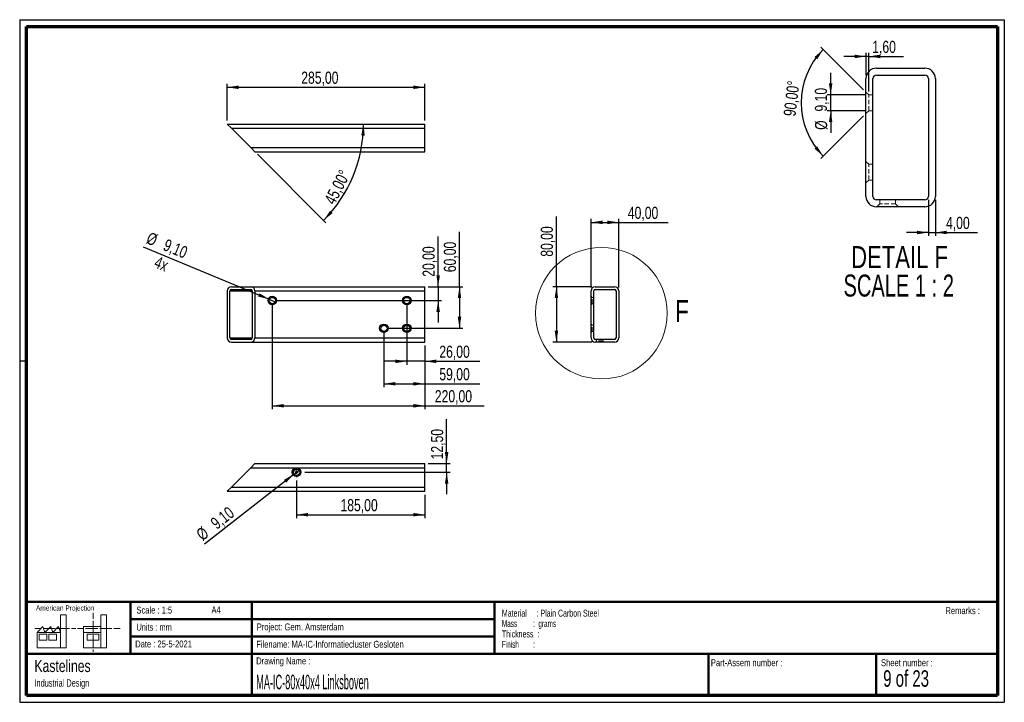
# Paper-space layout '40 Linksboven' of a CAD drawing. Header units: millimetres. Extents: x 7 to 291, y 7 to 204.
import ezdxf

# ---------------------------------------------------------------- set-up
doc = ezdxf.new("R2010")
doc.units = ezdxf.units.MM
doc.linetypes.add('HIDDEN', pattern=[1.905, 1.27, -0.635])
for name, color, linetype in [('BORDERS', 7, 'Continuous'), ('DRAWING', 7, 'Continuous'), ('TEXT_SHEET_FORMAT', 7, 'Continuous')]:
    doc.layers.add(name, color=color, linetype=linetype)
doc.styles.add('SLDTEXTSTYLE0', font='TXT', dxfattribs={"width": 0.7})
doc.styles.add('SLDTEXTSTYLE1', font='TXT', dxfattribs={"width": 0.75})
doc.styles.add('SLDTEXTSTYLE2', font='TXT', dxfattribs={"width": 0.678571})
doc.styles.add('SLDTEXTSTYLE4', font='TXT', dxfattribs={"width": 0.55})
doc.styles.add('SLDTEXTSTYLE5', font='TXT', dxfattribs={"width": 0.605})
doc.styles.add('SLDTEXTSTYLE6', font='TXT', dxfattribs={"width": 0.549})
doc.styles.add('SLDTEXTSTYLE7', font='TXT', dxfattribs={"width": 0.467045})
doc.styles.add('SLDTEXTSTYLE8', font='TXT', dxfattribs={"width": 0.681818})
doc.dimstyles.new('SLDDIMSTYLE11', dxfattribs={"dimtxt": 3.5, "dimasz": 3.302, "dimexe": 0, "dimexo": 0.0625, "dimgap": 0.875, "dimtad": 1, "dimdec": 4, "dimlfac": 2, "dimzin": 12, "dimdsep": 46, "dimtxsty": 'SLDTEXTSTYLE1', "dimsah": 1, "dimcen": 0.09, "dimazin": 3, "dimtfac": 1, "dimtofl": 0, "dimtmove": 0, "dimatfit": 3, "dimfxl": 1, "dimfrac": 2, "dimtolj": 1, "dimtzin": 12, "dimarcsym": 0})
doc.dimstyles.new('SLDDIMSTYLE14', dxfattribs={"dimtxt": 3.5, "dimasz": 3.302, "dimexe": 0, "dimexo": 0.0625, "dimgap": 0.875, "dimtad": 1, "dimlfac": 5, "dimrnd": 1e-09, "dimzin": 12, "dimdsep": 46, "dimtxsty": 'SLDTEXTSTYLE1', "dimsah": 1, "dimcen": 0.09, "dimadec": 0, "dimazin": 3, "dimtfac": 1, "dimtmove": 0, "dimatfit": 0, "dimfxl": 1, "dimfrac": 2, "dimtolj": 1, "dimtzin": 12, "dimarcsym": 0})
doc.dimstyles.new('SLDDIMSTYLE15', dxfattribs={"dimtxt": 3.5, "dimasz": 3.302, "dimexe": 0, "dimexo": 0.0625, "dimgap": 0.875, "dimtad": 1, "dimlfac": 5, "dimrnd": 1e-09, "dimzin": 12, "dimdsep": 46, "dimtxsty": 'SLDTEXTSTYLE1', "dimsah": 1, "dimcen": 0.09, "dimadec": 0, "dimazin": 3, "dimtfac": 1, "dimtofl": 0, "dimtmove": 0, "dimatfit": 3, "dimfxl": 1, "dimfrac": 2, "dimtolj": 1, "dimtzin": 12, "dimarcsym": 0})
doc.dimstyles.new('SLDDIMSTYLE16', dxfattribs={"dimtxt": 3.5, "dimasz": 3.302, "dimexe": 0, "dimexo": 0.0625, "dimgap": 0.875, "dimtad": 1, "dimlfac": 5, "dimrnd": 1e-09, "dimzin": 12, "dimdsep": 46, "dimtxsty": 'SLDTEXTSTYLE1', "dimblk1": 'NONE', "dimsah": 1, "dimcen": 0, "dimadec": 0, "dimazin": 3, "dimtfac": 1, "dimtmove": 0, "dimatfit": 3, "dimldrblk": 'NONE', "dimfxl": 1, "dimfrac": 2, "dimtolj": 1, "dimtzin": 12, "dimarcsym": 0})
doc.dimstyles.new('SLDDIMSTYLE17', dxfattribs={"dimtxt": 3.5, "dimasz": 3.302, "dimexe": 0, "dimexo": 0.0625, "dimgap": 0.875, "dimtad": 1, "dimlfac": 5, "dimrnd": 1e-09, "dimzin": 12, "dimdsep": 46, "dimtxsty": 'SLDTEXTSTYLE1', "dimblk1": 'NONE', "dimsah": 1, "dimcen": 0, "dimadec": 0, "dimazin": 3, "dimtfac": 1, "dimtmove": 0, "dimatfit": 3, "dimldrblk": 'NONE', "dimfxl": 1, "dimfrac": 2, "dimtolj": 1, "dimtzin": 12, "dimarcsym": 0})
doc.dimstyles.new('SLDDIMSTYLE18', dxfattribs={"dimtxt": 3.5, "dimasz": 3.302, "dimexe": 0, "dimexo": 0.0625, "dimgap": 0.875, "dimtad": 1, "dimdec": 4, "dimlfac": 5, "dimzin": 12, "dimdsep": 46, "dimtxsty": 'SLDTEXTSTYLE1', "dimsah": 1, "dimcen": 0.09, "dimazin": 3, "dimtfac": 1, "dimtofl": 0, "dimtmove": 0, "dimatfit": 3, "dimfxl": 1, "dimfrac": 2, "dimtolj": 1, "dimtzin": 12, "dimarcsym": 0})
doc.dimstyles.new('SLDDIMSTYLE4', dxfattribs={"dimtxt": 3.5, "dimasz": 3.302, "dimexe": 0, "dimexo": 0.0625, "dimgap": 0.875, "dimtad": 1, "dimlfac": 2, "dimrnd": 1e-09, "dimzin": 12, "dimdsep": 46, "dimtxsty": 'SLDTEXTSTYLE1', "dimsah": 1, "dimcen": 0.09, "dimadec": 0, "dimazin": 3, "dimtfac": 1, "dimtmove": 0, "dimatfit": 0, "dimfxl": 1, "dimfrac": 2, "dimtolj": 1, "dimtzin": 12, "dimarcsym": 0})

# ---------------------------------------------------------------- blocks, each defined once
blk = doc.blocks.new('SW_NOTE_0_48')
at = {"layer": 'TEXT_SHEET_FORMAT', "color": 0, "char_height": 2, "attachment_point": 1}
for s, insert, style in [('Material     : Plain Carbon Steel', (0, 2.58), 'SLDTEXTSTYLE5'), ('Mass         :  grams', (0, -0.42), 'SLDTEXTSTYLE4'), ('Thickness  :', (0, -3.42), 'SLDTEXTSTYLE5'), ('Finish        :', (0, -6.42), 'SLDTEXTSTYLE6')]:
    blk.add_mtext(s, dxfattribs=dict(at, insert=insert, style=style))
blk = doc.blocks.new('SW_NOTE_0_49')
at = {"layer": 'DRAWING', "color": 0, "attachment_point": 1, "style": 'SLDTEXTSTYLE1'}
for s, insert, char_height in [('Kastelines', (0, 4.51), 3.5), ('Industrial Design', (0, -1.09), 2.1167)]:
    blk.add_mtext(s, dxfattribs=dict(at, insert=insert, char_height=char_height))
blk = doc.blocks.new('_D_87')
at = {"layer": 'DRAWING', "color": 7}
for p, q in [((127.27, 126.73), (127.27, 141.24)), ((124.43, 126.73), (128.27, 126.73)), ((127.27, 126.73), (127.27, 122.73)), ((80.43, 122.73), (128.27, 122.73)), ((127.27, 122.73), (127.27, 116.38))]:
    blk.add_line(p, q, dxfattribs=at)
for points in [[(127.27, 126.73), (127.78, 130.03), (126.76, 130.03)], [(127.27, 122.73), (126.76, 119.43), (127.78, 119.43)]]:
    blk.add_solid(points, dxfattribs=at)
at = {"layer": 'DRAWING', "color": 7, "insert": (122.76, 129.6), "char_height": 3.5, "attachment_point": 1, "rotation": 90, "style": 'SLDTEXTSTYLE1'}
blk.add_mtext('20,00', dxfattribs=at)
blk = doc.blocks.new('_D_88')
at = {"layer": 'DRAWING', "color": 7}
for p, q in [((133.43, 126.73), (133.43, 142.55)), ((124.43, 126.73), (134.43, 126.73)), ((133.43, 126.73), (133.43, 114.73)), ((112.63, 114.73), (134.43, 114.73))]:
    blk.add_line(p, q, dxfattribs=at)
for points in [[(133.43, 126.73), (132.92, 123.43), (133.93, 123.43)], [(133.43, 114.73), (133.93, 118.03), (132.92, 118.03)]]:
    blk.add_solid(points, dxfattribs=at)
at = {"layer": 'DRAWING', "color": 7, "insert": (128.91, 130.91), "char_height": 3.5, "attachment_point": 1, "rotation": 90, "style": 'SLDTEXTSTYLE1'}
blk.add_mtext('60,00', dxfattribs=at)
blk = doc.blocks.new('_D_89')
at = {"layer": 'DRAWING', "color": 7}
for p, q in [((118.23, 121.73), (118.23, 104.19)), ((123.43, 109.73), (123.43, 104.19)), ((118.23, 105.19), (111.88, 105.19)), ((123.43, 105.19), (118.23, 105.19)), ((123.43, 105.19), (139.25, 105.19))]:
    blk.add_line(p, q, dxfattribs=at)
for points in [[(118.23, 105.19), (114.92, 105.7), (114.92, 104.69)], [(123.43, 105.19), (126.73, 104.69), (126.73, 105.7)]]:
    blk.add_solid(points, dxfattribs=at)
at = {"layer": 'DRAWING', "color": 7, "insert": (127.61, 109.71), "char_height": 3.5, "attachment_point": 1, "style": 'SLDTEXTSTYLE1'}
blk.add_mtext('26,00', dxfattribs=at)
blk = doc.blocks.new('_D_90')
at = {"layer": 'DRAWING', "color": 7}
for p, q in [((111.63, 113.73), (111.63, 97.71)), ((123.43, 109.73), (123.43, 97.71)), ((111.63, 98.71), (123.43, 98.71)), ((123.43, 98.71), (139.25, 98.71))]:
    blk.add_line(p, q, dxfattribs=at)
for points in [[(111.63, 98.71), (114.93, 98.2), (114.93, 99.21)], [(123.43, 98.71), (120.12, 99.21), (120.12, 98.2)]]:
    blk.add_solid(points, dxfattribs=at)
at = {"layer": 'DRAWING', "color": 7, "insert": (127.61, 103.22), "char_height": 3.5, "attachment_point": 1, "style": 'SLDTEXTSTYLE1'}
blk.add_mtext('59,00', dxfattribs=at)
blk = doc.blocks.new('_D_91')
at = {"layer": 'DRAWING', "color": 7}
for p, q in [((79.43, 121.73), (79.43, 91.36)), ((123.43, 109.73), (123.43, 91.36)), ((79.43, 92.36), (123.43, 92.36)), ((123.43, 92.36), (140.54, 92.36))]:
    blk.add_line(p, q, dxfattribs=at)
for points in [[(79.43, 92.36), (82.73, 91.85), (82.73, 92.87)], [(123.43, 92.36), (120.12, 92.87), (120.12, 91.85)]]:
    blk.add_solid(points, dxfattribs=at)
at = {"layer": 'DRAWING', "color": 7, "insert": (126.31, 96.87), "char_height": 3.5, "attachment_point": 1, "style": 'SLDTEXTSTYLE1'}
blk.add_mtext('220,00', dxfattribs=at)
blk = doc.blocks.new('_D_92')
at = {"layer": 'DRAWING', "color": 7}
for q in [(42.3, 138.18), (80.27, 122.38)]:
    blk.add_line((78.59, 123.08), q, dxfattribs=at)
blk.add_solid([(78.59, 123.08), (75.73, 124.82), (75.34, 123.88)], dxfattribs=at)
at = {"layer": 'DRAWING', "color": 7, "char_height": 3.5, "attachment_point": 1, "rotation": 337.4069, "style": 'SLDTEXTSTYLE1'}
for s, insert in [('%%c', (44.15, 142.62)), ('9,10', (49.04, 140.64)), ('4x', (46.4, 135.67))]:
    blk.add_mtext(s, dxfattribs=dict(at, insert=insert))
blk = doc.blocks.new('_None')
blk = doc.blocks.new('_D_93')
at = {"layer": 'DRAWING', "color": 7}
for p, q in [((171.38, 126.53), (171.38, 146.29)), ((171.38, 145.29), (179.38, 145.29)), ((179.38, 126.53), (179.38, 146.29)), ((179.38, 145.29), (193.62, 145.29))]:
    blk.add_line(p, q, dxfattribs=at)
for points in [[(171.38, 145.29), (174.68, 144.78), (174.68, 145.8)], [(179.38, 145.29), (176.08, 145.8), (176.08, 144.78)]]:
    blk.add_solid(points, dxfattribs=at)
at = {"layer": 'DRAWING', "color": 7, "insert": (181.98, 149.8), "char_height": 3.5, "attachment_point": 1, "style": 'SLDTEXTSTYLE1'}
blk.add_mtext('40,00', dxfattribs=at)
blk = doc.blocks.new('_D_94')
at = {"layer": 'DRAWING', "color": 7}
for p, q in [((161.38, 126.73), (161.38, 147.02)), ((171.58, 126.73), (160.38, 126.73)), ((161.38, 126.73), (161.38, 110.73)), ((171.58, 110.73), (160.38, 110.73))]:
    blk.add_line(p, q, dxfattribs=at)
for points in [[(161.38, 126.73), (160.87, 123.43), (161.89, 123.43)], [(161.38, 110.73), (161.89, 114.03), (160.87, 114.03)]]:
    blk.add_solid(points, dxfattribs=at)
at = {"layer": 'DRAWING', "color": 7, "insert": (156.87, 135.38), "char_height": 3.5, "attachment_point": 1, "rotation": 90, "style": 'SLDTEXTSTYLE1'}
blk.add_mtext('80,00', dxfattribs=at)
blk = doc.blocks.new('_D_95')
at = {"layer": 'DRAWING', "color": 7}
for p, q in [((268.68, 151.79), (268.68, 141.37)), ((270.68, 151.79), (270.68, 141.37)), ((268.68, 142.37), (262.33, 142.37)), ((268.68, 142.37), (270.68, 142.37)), ((270.68, 142.37), (282.81, 142.37))]:
    blk.add_line(p, q, dxfattribs=at)
for points in [[(268.68, 142.37), (265.37, 142.88), (265.37, 141.86)], [(270.68, 142.37), (273.98, 141.86), (273.98, 142.88)]]:
    blk.add_solid(points, dxfattribs=at)
at = {"layer": 'DRAWING', "color": 7, "insert": (273.76, 146.88), "char_height": 3.5, "attachment_point": 1, "style": 'SLDTEXTSTYLE1'}
blk.add_mtext('4,00', dxfattribs=at)
blk = doc.blocks.new('_D_96')
at = {"layer": 'DRAWING', "color": 7}
for p, q in [((240.49, 182.06), (240.49, 188.41)), ((250.48, 182.06), (239.49, 182.06)), ((240.49, 177.51), (240.49, 182.06)), ((250.48, 177.51), (239.49, 177.51)), ((240.49, 177.51), (240.49, 171.16))]:
    blk.add_line(p, q, dxfattribs=at)
for points in [[(240.49, 182.06), (240.99, 185.37), (239.98, 185.37)], [(240.49, 177.51), (239.98, 174.21), (240.99, 174.21)]]:
    blk.add_solid(points, dxfattribs=at)
at = {"layer": 'DRAWING', "color": 7, "char_height": 3.5, "attachment_point": 1, "rotation": 90, "style": 'SLDTEXTSTYLE1'}
for s, insert in [('9,10', (235.92, 177.27)), ('%%c', (235.97, 171.99))]:
    blk.add_mtext(s, dxfattribs=dict(at, insert=insert))
blk = doc.blocks.new('_D_97')
at = {"layer": 'DRAWING', "color": 7}
for p, q in [((250.68, 193.18), (244.33, 193.18)), ((250.68, 187.79), (250.68, 194.18)), ((251.48, 193.18), (250.68, 193.18)), ((251.48, 183.06), (251.48, 194.18)), ((251.48, 193.18), (261.52, 193.18))]:
    blk.add_line(p, q, dxfattribs=at)
for points in [[(250.68, 193.18), (247.37, 193.69), (247.37, 192.67)], [(251.48, 193.18), (254.78, 192.67), (254.78, 193.69)]]:
    blk.add_solid(points, dxfattribs=at)
at = {"layer": 'DRAWING', "color": 7, "insert": (252.47, 197.69), "char_height": 3.5, "attachment_point": 1, "style": 'SLDTEXTSTYLE1'}
blk.add_mtext('1,60', dxfattribs=at)
blk = doc.blocks.new('_D_98')
at = {"layer": 'DRAWING', "color": 7}
for p, q in [((249.97, 183.57), (237.65, 195.89)), ((249.97, 176.01), (237.65, 163.68))]:
    blk.add_line(p, q, dxfattribs=at)
blk.add_arc((253.75, 179.79), 21.77, 135, 225, dxfattribs=at)
for points in [[(238.35, 195.18), (235.82, 193.01), (236.59, 192.35)], [(238.35, 164.39), (236.59, 167.23), (235.82, 166.56)]]:
    blk.add_solid(points, dxfattribs=at)
at = {"layer": 'DRAWING', "color": 7, "insert": (226.85, 176.18), "char_height": 3.5, "attachment_point": 1, "rotation": 83.2264, "style": 'SLDTEXTSTYLE1'}
blk.add_mtext('90,00°', dxfattribs=at)
blk = doc.blocks.new('SW_NOTE_0_50')
at = {"layer": 'DRAWING', "color": 0, "char_height": 6.35, "attachment_point": 2}
for s, insert, style in [('DETAIL F', (16.17, 8.19), 'SLDTEXTSTYLE1'), ('SCALE 1 : 2', (15.93, -0.03), 'SLDTEXTSTYLE8')]:
    blk.add_mtext(s, dxfattribs=dict(at, insert=insert, style=style))
blk = doc.blocks.new('_D_99')
at = {"layer": 'DRAWING', "color": 7}
for p, q in [((86.43, 70.77), (86.43, 59.92)), ((123.43, 66.68), (123.43, 59.92)), ((86.43, 60.92), (123.43, 60.92))]:
    blk.add_line(p, q, dxfattribs=at)
for points in [[(86.43, 60.92), (89.73, 60.41), (89.73, 61.43)], [(123.43, 60.92), (120.12, 61.43), (120.12, 60.41)]]:
    blk.add_solid(points, dxfattribs=at)
at = {"layer": 'DRAWING', "color": 7, "insert": (99.1, 65.43), "char_height": 3.5, "attachment_point": 1, "style": 'SLDTEXTSTYLE1'}
blk.add_mtext('185,00', dxfattribs=at)
blk = doc.blocks.new('_D_100')
at = {"layer": 'DRAWING', "color": 7}
for p, q in [((129.72, 75.68), (129.72, 88.52)), ((124.43, 75.68), (130.72, 75.68)), ((129.72, 73.18), (129.72, 75.68)), ((88.84, 73.18), (130.72, 73.18)), ((129.72, 73.18), (129.72, 66.83))]:
    blk.add_line(p, q, dxfattribs=at)
for points in [[(129.72, 75.68), (130.23, 78.98), (129.21, 78.98)], [(129.72, 73.18), (129.21, 69.88), (130.23, 69.88)]]:
    blk.add_solid(points, dxfattribs=at)
at = {"layer": 'DRAWING', "color": 7, "insert": (125.21, 76.89), "char_height": 3.5, "attachment_point": 1, "rotation": 90, "style": 'SLDTEXTSTYLE1'}
blk.add_mtext('12,50', dxfattribs=at)
blk = doc.blocks.new('_D_101')
at = {"layer": 'DRAWING', "color": 7}
for q in [(59.9, 52.45), (87.14, 73.74)]:
    blk.add_line((85.71, 72.62), q, dxfattribs=at)
blk.add_solid([(85.71, 72.62), (82.79, 70.99), (83.42, 70.18)], dxfattribs=at)
at = {"layer": 'DRAWING', "color": 7, "char_height": 3.5, "attachment_point": 1, "rotation": 38.0007, "style": 'SLDTEXTSTYLE1'}
for s, insert in [('9,10', (61.26, 59.29)), ('%%c', (57.13, 56))]:
    blk.add_mtext(s, dxfattribs=dict(at, insert=insert))
blk = doc.blocks.new('SW_CENTERMARKSYMBOL_9')
at = {"layer": 'DRAWING', "color": 0}
for p, q in [((-1, 0), (-1.41, 0)), ((0, 0), (-0.5, 0)), ((0, 1), (0, 1.41)), ((0, 0), (0, 0.5)), ((0, 0), (0, -0.5)), ((0, 0), (0.5, 0)), ((1, 0), (1.41, 0)), ((0, -1), (0, -1.41))]:
    blk.add_line(p, q, dxfattribs=at)
blk = doc.blocks.new('_D_102')
at = {"layer": 'DRAWING', "color": 7}
for p, q in [((66.43, 174.66), (66.43, 185.27)), ((123.43, 174.66), (123.43, 185.27)), ((66.43, 184.27), (123.43, 184.27))]:
    blk.add_line(p, q, dxfattribs=at)
for points in [[(66.43, 184.27), (69.73, 183.77), (69.73, 184.78)], [(123.43, 184.27), (120.12, 184.78), (120.12, 183.77)]]:
    blk.add_solid(points, dxfattribs=at)
at = {"layer": 'DRAWING', "color": 7, "insert": (87.78, 188.79), "char_height": 3.5, "attachment_point": 1, "style": 'SLDTEXTSTYLE1'}
blk.add_mtext('285,00', dxfattribs=at)
blk = doc.blocks.new('_D_103')
at = {"layer": 'DRAWING', "color": 7}
blk.add_line((75.13, 164.95), (94.92, 145.16), dxfattribs=at)
blk.add_arc((66.43, 173.66), 39.3, 315, 0, dxfattribs=at)
for points in [[(105.73, 173.66), (105.08, 170.38), (106.1, 170.34)], [(94.22, 145.87), (96.82, 147.95), (96.08, 148.64)]]:
    blk.add_solid(points, dxfattribs=at)
at = {"layer": 'DRAWING', "color": 7, "insert": (94.26, 151.72), "char_height": 3.5, "attachment_point": 1, "rotation": 62.7412, "style": 'SLDTEXTSTYLE1'}
blk.add_mtext('45,00°', dxfattribs=at)

psp = doc.layouts.new('40 Linksboven')

# ---------------------------------------------------------------- linework, layer by layer
at = {"color": 7, "linetype": 'Continuous', "lineweight": 25}
for p, q in [((253.67598, 189.788122), (267.675981, 189.788122)), ((253.67598, 187.788122), (267.675981, 187.788122)), ((250.675981, 152.788121), (250.675981, 186.788123)), ((252.67598, 152.788121), (252.67598, 186.788123)), ((268.675981, 186.788123), (268.675981, 152.788121)), ((270.67598, 186.788123), (270.67598, 152.788121)), ((66.426471, 173.657364), (67.626471, 172.457364)), ((66.426471, 173.657364), (123.426471, 173.657364)), ((123.426471, 172.457364), (123.426471, 173.657364)), ((67.626471, 172.457364), (123.426471, 172.457364)), ((67.626471, 172.457364), (73.226471, 166.857364)), ((123.426471, 166.857364), (123.426471, 172.457364)), ((73.226471, 166.857364), (123.426471, 166.857364)), ((73.226471, 166.857364), (74.426471, 165.657364)), ((74.426471, 165.657364), (123.426471, 165.657364)), ((123.426471, 165.657364), (123.426471, 166.857364)), ((267.675981, 151.788123), (253.67598, 151.788123)), ((267.675981, 149.788123), (253.67598, 149.788123)), ((66.426471, 125.528049), (66.426471, 111.928049)), ((67.226471, 111.928049), (67.226471, 125.528049)), ((67.626471, 126.728049), (73.226471, 126.728049)), ((67.626471, 125.928049), (73.226471, 125.928049)), ((73.226471, 126.728049), (123.426471, 126.728049)), ((73.626471, 125.528049), (73.626471, 111.928049)), ((74.426471, 125.528049), (123.426471, 125.528049)), ((74.426471, 125.528049), (74.426471, 111.928049)), ((123.426471, 125.528049), (123.426471, 126.728049)), ((123.426471, 111.928049), (123.426471, 125.528049)), ((171.37952, 111.928049), (171.37952, 125.528049)), ((172.17952, 111.928049), (172.17952, 125.528049)), ((172.57952, 126.728049), (178.17952, 126.728049)), ((172.57952, 125.928049), (178.17952, 125.928049)), ((178.57952, 125.528049), (178.57952, 111.928049)), ((179.37952, 125.528049), (179.37952, 111.928049)), ((73.226471, 111.528049), (67.626471, 111.528049)), ((74.426471, 111.928049), (123.426471, 111.928049)), ((123.426471, 110.728049), (123.426471, 111.928049)), ((178.17952, 111.528049), (172.57952, 111.528049)), ((67.626471, 110.728049), (73.226471, 110.728049)), ((73.226471, 110.728049), (123.426471, 110.728049)), ((178.17952, 110.728049), (172.57952, 110.728049)), ((67.626471, 68.878253), (73.226471, 74.478253)), ((74.426471, 75.678253), (73.226471, 74.478253)), ((73.226471, 74.478253), (123.426471, 74.478253)), ((74.426471, 75.678253), (123.426471, 75.678253)), ((123.426471, 74.478253), (123.426471, 75.678253)), ((123.426471, 68.878253), (123.426471, 74.478253)), ((67.626471, 68.878253), (66.426471, 67.678253)), ((67.626471, 68.878253), (123.426471, 68.878253)), ((123.426471, 67.678253), (123.426471, 68.878253)), ((66.426471, 67.678253), (123.426471, 67.678253))]:
    psp.add_line(p, q, dxfattribs=at)
at = {"color": 7, "linetype": 'HIDDEN', "lineweight": 18}
for p, q in [((251.47598, 182.063122), (250.675981, 182.863122)), ((251.47598, 177.513122), (251.47598, 182.063122)), ((252.67598, 182.063122), (251.47598, 182.063122)), ((250.675981, 176.713122), (251.47598, 177.513122)), ((251.47598, 177.513122), (252.67598, 177.513122)), ((251.47598, 162.063122), (250.675981, 162.863123)), ((251.47598, 157.513122), (251.47598, 162.063122)), ((252.67598, 162.063122), (251.47598, 162.063122)), ((250.675981, 156.713123), (251.47598, 157.513122)), ((251.47598, 157.513122), (252.67598, 157.513122)), ((254.65098, 150.638122), (253.80098, 149.788123)), ((254.65098, 151.788123), (254.65098, 150.638122)), ((259.20098, 150.638122), (254.65098, 150.638122)), ((259.20098, 150.638122), (259.20098, 151.788123)), ((260.05098, 149.788123), (259.20098, 150.638122)), ((171.69952, 123.638049), (171.37952, 123.958049)), ((171.69952, 121.818049), (171.69952, 123.638049)), ((172.17952, 123.638049), (171.69952, 123.638049)), ((171.37952, 121.498049), (171.69952, 121.818049)), ((171.69952, 121.818049), (172.17952, 121.818049)), ((171.69952, 115.638049), (171.37952, 115.958049)), ((171.37952, 113.498049), (171.69952, 113.818049)), ((171.69952, 113.818049), (171.69952, 115.638049)), ((172.17952, 115.638049), (171.69952, 115.638049)), ((171.69952, 113.818049), (172.17952, 113.818049)), ((172.96952, 111.068049), (172.62952, 110.728049)), ((172.96952, 111.528049), (172.96952, 111.068049)), ((174.78952, 111.068049), (172.96952, 111.068049)), ((174.78952, 111.068049), (174.78952, 111.528049)), ((175.12952, 110.728049), (174.78952, 111.068049))]:
    psp.add_line(p, q, dxfattribs=at)
at = {"color": 8, "linetype": 'Continuous', "lineweight": 25}
for p, q in [((67.226471, 125.528049), (73.626471, 125.528049)), ((67.226471, 111.928049), (73.626471, 111.928049))]:
    psp.add_line(p, q, dxfattribs=at)
at = {"color": 7, "linetype": 'Continuous', "lineweight": 18}
psp.add_circle((174.369024, 119.085466), 18.988016, dxfattribs=at)
at = {"color": 7, "linetype": 'Continuous', "lineweight": 25}
for centre, radius in [((79.426471, 122.728049), 1.23), ((79.426471, 122.728049), 0.91), ((118.226471, 122.728049), 1.23), ((118.226471, 122.728049), 0.91), ((111.626471, 114.728049), 1.23), ((111.626471, 114.728049), 0.91), ((118.226471, 114.728049), 1.23), ((118.226471, 114.728049), 0.91), ((86.426471, 73.178253), 1.25), ((86.426471, 73.178253), 0.91)]:
    psp.add_circle(centre, radius, dxfattribs=at)
for centre, radius, start, end in [((253.675979, 186.788124), 2.999998, 89.99997214, 180.00001007), ((253.675978, 186.788124), 0.999998, 89.99986326, 180.00003002), ((267.675982, 186.788124), 2.999998, 359.99998993, 90.00002786), ((267.675983, 186.788124), 0.999998, 359.99996998, 90.00013674), ((253.675979, 152.788121), 2.999998, 179.99998993, 270.00002786), ((253.675978, 152.788121), 0.999998, 179.99996998, 270.00013674), ((267.675983, 152.788121), 0.999998, 269.99986326, 0.00003002), ((267.675982, 152.788121), 2.999998, 269.99997214, 0.00001007), ((67.626471, 125.528049), 1.2, 90, 180), ((67.626471, 125.528049), 0.4, 90, 180), ((73.226471, 125.528049), 1.2, 0, 90), ((73.226471, 125.528049), 0.4, 0, 90), ((172.57952, 125.528049), 1.2, 90, 180), ((172.57952, 125.528049), 0.4, 90, 180), ((178.17952, 125.528049), 1.2, 0, 90), ((178.17952, 125.528049), 0.4, 0, 90), ((67.626471, 111.928049), 1.2, 180, 270), ((67.626471, 111.928049), 0.4, 180, 270), ((73.226471, 111.928049), 1.2, 270, 0), ((73.226471, 111.928049), 0.4, 270, 0), ((172.57952, 111.928049), 1.2, 180, 270), ((172.57952, 111.928049), 0.4, 180, 270), ((178.17952, 111.928049), 0.4, 270, 0), ((178.17952, 111.928049), 1.2, 270, 0)]:
    psp.add_arc(centre, radius, start, end, dxfattribs=at)
at = {"layer": 'BORDERS', "lineweight": 70}
for p, q in [((8.569641, 8.783909), (8.569641, 201.783909)), ((8.569641, 201.783909), (288.569641, 201.783909)), ((288.569641, 201.783909), (288.569641, 8.783909)), ((288.569641, 8.783909), (8.569641, 8.783909))]:
    psp.add_line(p, q, dxfattribs=at)
at = {"layer": 'BORDERS', "lineweight": 50}
for p, q in [((8.569641, 35.783909), (288.569641, 35.783909)), ((38.569641, 35.783909), (38.569641, 20.783909)), ((73.569641, 35.783909), (73.569641, 8.783909)), ((143.569641, 35.783909), (143.569641, 20.783909)), ((38.569641, 30.783909), (143.569641, 30.783909)), ((38.569641, 25.783909), (143.569641, 25.783909)), ((8.569641, 20.783909), (288.569641, 20.783909)), ((205.222477, 8.783909), (205.222477, 20.783909)), ((253.650911, 8.783909), (253.650911, 20.783909))]:
    psp.add_line(p, q, dxfattribs=at)
at = {"layer": 'TEXT_SHEET_FORMAT'}
for p, q in [((6.569641, 203.783909), (290.569641, 203.783909)), ((6.569641, 203.783909), (6.569641, 6.783909)), ((290.569641, 203.783909), (290.569641, 6.783909)), ((6.569641, 105.283909), (8.621537, 105.283909)), ((6.569641, 6.783909), (290.569641, 6.783909))]:
    psp.add_line(p, q, dxfattribs=at)
at = {"layer": 'TEXT_SHEET_FORMAT', "color": 7, "linetype": 'Continuous', "lineweight": 18}
for p, q in [((18.320827, 26.971098), (18.320827, 32.036143)), ((18.320827, 32.036143), (20.002717, 32.036143)), ((20.002717, 32.036143), (20.002717, 22.470411)), ((27.732829, 32.596011), (27.732829, 30.83891)), ((31.654195, 32.031732), (29.972304, 32.031732)), ((29.972304, 32.031732), (29.972304, 22.466)), ((31.654195, 26.966766), (31.654195, 32.031732)), ((11.593265, 26.971098), (13.275156, 28.659446)), ((13.275156, 28.659446), (13.837466, 26.971098)), ((13.837466, 26.971098), (15.519356, 28.659446)), ((15.519356, 28.659446), (16.081352, 26.971098)), ((16.081352, 26.971098), (17.763242, 28.659446)), ((17.763242, 28.659446), (18.320827, 26.971098)), ((24.926633, 28.655036), (24.926633, 26.966766)), ((24.926633, 28.655036), (29.972304, 28.655036)), ((27.732829, 30.251635), (27.732829, 28.489887)), ((27.732829, 28.489887), (27.732829, 26.728218)), ((10.980867, 28.099735), (12.735999, 28.099735)), ((18.320827, 26.971098), (11.593265, 26.971098)), ((11.593265, 26.971098), (11.593265, 22.470411)), ((12.155576, 26.411465), (14.399461, 26.411465)), ((12.155576, 24.723117), (12.155576, 26.411465)), ((13.320991, 28.099735), (15.075966, 28.099735)), ((14.399461, 26.411465), (14.399461, 24.723117)), ((14.957046, 26.411465), (17.201247, 26.411465)), ((14.957046, 24.723117), (14.957046, 26.411465)), ((15.075966, 28.099735), (16.830941, 28.099735)), ((17.201247, 26.411465), (17.201247, 24.723117)), ((17.415933, 28.099735), (19.171065, 28.099735)), ((18.320827, 26.971098), (18.320827, 22.470411)), ((19.171065, 28.099735), (20.92604, 28.099735)), ((21.511032, 28.099735), (22.808913, 28.099735)), ((23.244743, 28.095324), (24.995229, 28.095324)), ((24.926633, 26.966766), (29.972304, 26.966766)), ((24.926633, 26.966766), (24.926633, 22.466)), ((25.580221, 28.095324), (27.335195, 28.095324)), ((26.050939, 26.407055), (29.41472, 26.407055)), ((26.050939, 24.718707), (26.050939, 26.407055)), ((27.335195, 28.095324), (29.090249, 28.095324)), ((27.732829, 26.140863), (27.732829, 24.379273)), ((29.41472, 26.407055), (29.41472, 24.718707)), ((29.675241, 28.095324), (31.430295, 28.095324)), ((31.430295, 28.095324), (33.18527, 28.095324)), ((31.654195, 26.966766), (31.654195, 22.466)), ((33.770261, 28.095324), (35.525236, 28.095324)), ((14.399461, 24.723117), (12.155576, 24.723117)), ((17.201247, 24.723117), (14.957046, 24.723117)), ((29.41472, 24.718707), (26.050939, 24.718707)), ((27.732829, 24.379273), (27.732829, 22.617525)), ((11.593265, 22.470411), (18.320827, 22.470411)), ((18.320827, 22.470411), (20.002717, 22.470411)), ((24.926633, 22.466), (31.654195, 22.466)), ((27.732829, 22.030171), (27.732829, 21.34201))]:
    psp.add_line(p, q, dxfattribs=at)

# ---------------------------------------------------------------- block references
at = {"layer": 'DRAWING'}
for name, p in [('SW_NOTE_0_50', (244.188028, 130.265525)), ('SW_NOTE_0_49', (10.826503, 14.510992))]:
    psp.add_blockref(name, p, dxfattribs=at)
at = {"layer": 'DRAWING', "color": 7}
psp.add_blockref('SW_CENTERMARKSYMBOL_9', (86.426471, 73.178253), dxfattribs=at)
at = {"layer": 'TEXT_SHEET_FORMAT', "color": 218}
psp.add_blockref('SW_NOTE_0_48', (145.652628, 30.930942), dxfattribs=at)

# ---------------------------------------------------------------- texts
at = {"color": 7, "linetype": 'Continuous', "lineweight": 18, "insert": (195.663221, 122.857005), "char_height": 6.35, "attachment_point": 1, "style": 'SLDTEXTSTYLE1'}
psp.add_mtext('F', dxfattribs=at)
at = {"layer": 'TEXT_SHEET_FORMAT', "attachment_point": 1}
for s, insert, char_height, style in [('American Projection', (11.277178, 34.755658), 1.5, 'SLDTEXTSTYLE1'), ('Scale : 1:5', (40.245387, 34.408225), 2, 'SLDTEXTSTYLE1'), ('A4', (61.890556, 34.486219), 2, 'SLDTEXTSTYLE1'), ('Remarks :', (273.595551, 34.235841), 2, 'SLDTEXTSTYLE1'), ('Units : mm', (40.239331, 29.476127), 2, 'SLDTEXTSTYLE0'), ('Project: Gem. Amsterdam', (74.95639, 29.538044), 2, 'SLDTEXTSTYLE1'), ('Date : 25-5-2021', (39.886543, 24.621763), 2, 'SLDTEXTSTYLE1'), ('Filename: MA-IC-Informatiecluster Gesloten', (74.797688, 24.531301), 2, 'SLDTEXTSTYLE1'), ('Drawing Name :', (74.780305, 19.736533), 2, 'SLDTEXTSTYLE1'), ('Part-Assem number :', (205.926583, 19.21038), 2, 'SLDTEXTSTYLE1'), ('Sheet number :', (255.011235, 19.21038), 2, 'SLDTEXTSTYLE1'), ('9 of 23', (255.634284, 16.03963), 4.7625, 'SLDTEXTSTYLE2')]:
    psp.add_mtext(s, dxfattribs=dict(at, insert=insert, char_height=char_height, style=style))
at = {"layer": 'TEXT_SHEET_FORMAT', "color": 218, "insert": (74.780305, 14.761674), "char_height": 4.23333333, "attachment_point": 1, "style": 'SLDTEXTSTYLE7'}
psp.add_mtext('MA-IC-80x40x4 Linksboven', dxfattribs=at)

# ---------------------------------------------------------------- dimensions: what is measured, and where the dimension line sits
at = {"layer": 'DRAWING', "color": 7}
for base, p1, p2, dimstyle, picture, middle in [((250.67598, 193.182998), (251.47598, 182.063122), (250.67598, 186.788122), 'SLDDIMSTYLE4', '_D_97', (256.991907, 193.182998)), ((123.426471, 184.273457), (66.426471, 173.657364), (123.426471, 173.657364), 'SLDDIMSTYLE15', '_D_102', (94.891306, 184.273457)), ((270.67598, 142.372463), (268.67598, 152.788122), (270.67598, 152.788122), 'SLDDIMSTYLE4', '_D_95', (278.281638, 142.372463)), ((179.37952, 145.292793), (171.37952, 125.528049), (179.37952, 125.528049), 'SLDDIMSTYLE15', '_D_93', (187.797789, 145.292793)), ((123.426471, 92.357661), (79.426471, 122.728049), (123.426471, 110.728049), 'SLDDIMSTYLE15', '_D_91', (133.426471, 92.357661)), ((118.226471, 105.194336), (123.426471, 110.728049), (118.226471, 122.728049), 'SLDDIMSTYLE14', '_D_89', (133.426471, 105.194336)), ((123.426471, 98.706984), (111.626471, 114.728049), (123.426471, 110.728049), 'SLDDIMSTYLE15', '_D_90', (133.426471, 98.706984)), ((123.426471, 60.917968), (86.426471, 71.768253), (123.426471, 67.678253), 'SLDDIMSTYLE15', '_D_99', (106.21679, 60.917968))]:
    dim = psp.add_linear_dim(base=base, p1=p1, p2=p2, dimstyle=dimstyle, dxfattribs=at)
    dim.commit()
    dim.dimension.update_dxf_attribs({"geometry": picture, "text_midpoint": middle, "dimtype": 160})
for base, line1, line2, dimstyle, picture, middle in [((231.977398, 179.788122), ((250.67598, 176.713122), (251.47598, 177.513122)), ((251.47598, 182.063122), (250.67598, 182.863122)), 'SLDDIMSTYLE11', '_D_98', (232.12938, 182.356253)), ((102.735283, 158.617761), ((74.426471, 165.657364), (66.426471, 173.657364)), ((123.426471, 173.657364), (66.426471, 173.657364)), 'SLDDIMSTYLE18', '_D_103', (101.362405, 155.657364))]:
    dim = psp.add_angular_dim_2l(base=base, line1=line1, line2=line2, dimstyle=dimstyle, dxfattribs=at)
    dim.commit()
    dim.dimension.update_dxf_attribs({"geometry": picture, "text_midpoint": middle, "dimtype": 162})
dim = psp.add_linear_dim(base=(240.485852, 182.063122), p1=(251.47598, 177.513122), p2=(251.47598, 182.063122), angle=90, text='%%c<>', dimstyle='SLDDIMSTYLE4', dxfattribs=at)
dim.commit()
dim.dimension.update_dxf_attribs({"geometry": '_D_96', "text_midpoint": (240.485852, 179.15897), "dimtype": 160})
for base, p1, p2, dimstyle, picture, middle in [((161.37952, 110.728049), (172.57952, 126.728049), (172.57952, 110.728049), 'SLDDIMSTYLE15', '_D_94', (161.37952, 141.19879)), ((127.27004, 122.728049), (123.426471, 126.728049), (79.426471, 122.728049), 'SLDDIMSTYLE14', '_D_87', (127.27004, 135.422633)), ((133.426471, 114.728049), (123.426471, 126.728049), (111.626471, 114.728049), 'SLDDIMSTYLE15', '_D_88', (133.426471, 136.728049)), ((129.720411, 75.678253), (87.836471, 73.178253), (123.426471, 75.678253), 'SLDDIMSTYLE14', '_D_100', (129.720411, 82.705032))]:
    dim = psp.add_linear_dim(base=base, p1=p1, p2=p2, angle=90, dimstyle=dimstyle, dxfattribs=at)
    dim.commit()
    dim.dimension.update_dxf_attribs({"geometry": picture, "text_midpoint": middle, "dimtype": 160})
for p1, p2, dimstyle, picture, middle in [((80.266634, 122.378441), (78.586307, 123.077657), 'SLDDIMSTYLE16', '_D_92', (48.913868, 135.424932)), ((87.143553, 73.738514), (85.709388, 72.617992), 'SLDDIMSTYLE17', '_D_101', (65.431212, 56.774542))]:
    dim = psp.add_diameter_dim_2p(p1=p1, p2=p2, dimstyle=dimstyle, dxfattribs=at)
    dim.commit()
    dim.dimension.update_dxf_attribs({"geometry": picture, "text_midpoint": middle, "dimtype": 163})

doc.saveas('drawing.dxf')
